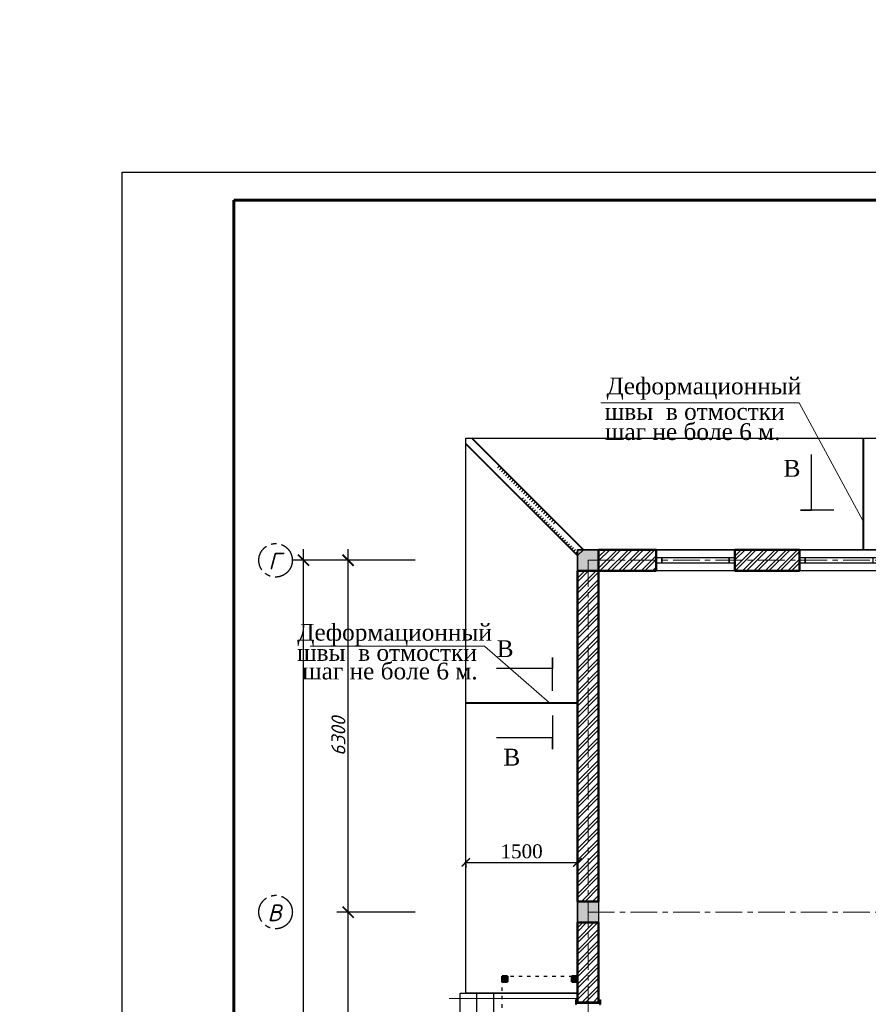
# Model space of a CAD drawing. Header units: millimetres. Extents: x 2063114 to 14983986, y -126020516 to 213791.
# Tile 63 of 256: x 2406239 to 2421444, y -1633999 to -1616364. Entities that reach past the tile are written whole.
import ezdxf
from ezdxf.enums import TextEntityAlignment as Align

# ---------------------------------------------------------------- set-up
doc = ezdxf.new("R2010")
doc.units = ezdxf.units.MM
for name, pattern in [('ACAD_ISO03W100', [30, 12, -18]), ('ACAD_ISO10W100', [18, 12, -3, 0, -3]), ('осевая', [50.8, 31.75, -6.35, 6.35, -6.35])]:
    doc.linetypes.add(name, pattern=pattern)
for name, color, linetype, lineweight in [('Format', 7, 'Continuous', 35), ('сплошная_толстая', 7, 'Continuous', 50), ('Штриховка стен', 7, 'Continuous', 9)]:
    doc.layers.add(name, color=color, linetype=linetype, lineweight=lineweight)
for name, color, linetype in [('YQ_DIM', 3, 'Continuous'), ('пунктир', 1, 'ACAD_ISO10W100'), ('Размеры', 28, 'Continuous')]:
    doc.layers.add(name, color=color, linetype=linetype)
doc.styles.add('GOST 2.304', font='isocpeur.ttf', dxfattribs={"oblique": 15})
doc.styles.add('TIMES', font='times.ttf')
doc.styles.add('Times New Roman', font='times.ttf')
doc.styles.add('WMF-Times New Roman0', font='times.ttf')
doc.linetypes.add('ограждение2', pattern='A,6.35,-2.54,[132,ltypeshp.shx,S=2.54,R=0,X=-2.54,Y=0],-2.54,25.4', length=36.83)

# ---------------------------------------------------------------- blocks, each defined once
blk = doc.blocks.new('_ArchTick')
at = {"color": 0, "linetype": 'ByBlock', "const_width": 0.15}
blk.add_lwpolyline([(-0.5, -0.5), (0.5, 0.5)], dxfattribs=at)

msp = doc.modelspace()

# ---------------------------------------------------------------- hatches: boundary and pattern name
at = {"ltscale": 150, "transparency": 33554687}
h = msp.add_hatch(color=256, dxfattribs=at)
h.dxf.hatch_style = 1
h.paths.add_polyline_path([(2416612.44899, -1625856.44184), (2416232.44899, -1625856.44184), (2416232.44899, -1626236.44184), (2416612.44899, -1626236.44184)])
h = msp.add_hatch(color=256, dxfattribs=at)
h.dxf.hatch_style = 1
h.paths.add_polyline_path([(2416612.44899, -1632156.44184), (2416232.44899, -1632156.44184), (2416232.44899, -1632536.44184), (2416612.44899, -1632536.44184)])
h = msp.add_hatch(color=256, dxfattribs=at)
h.dxf.hatch_style = 1
h.paths.add_polyline_path([(2414982.44899, -1633496.44184), (2414882.44899, -1633496.44184), (2414882.44899, -1633596.44184), (2414982.44899, -1633596.44184)])
h = msp.add_hatch(color=256, dxfattribs=at)
h.dxf.hatch_style = 1
h.paths.add_polyline_path([(2416232.44899, -1633496.44184), (2416132.44899, -1633496.44184), (2416132.44899, -1633596.44184), (2416232.44899, -1633596.44184)])

# ---------------------------------------------------------------- linework, layer by layer
at = {"color": 1, "lineweight": 40}
for p, q in [((2416338.51525, -1625856.44184), (2414338.50599, -1623856.44184)), ((2416232.44436, -1625962.50298), (2414232.44899, -1623962.51688))]:
    msp.add_line(p, q, dxfattribs=at)
at = {"color": 5, "lineweight": 40}
for p, q in [((2421349.94899, -1623856.44184), (2421349.94899, -1625846.44184)), ((2414232.44899, -1628596.44185), (2416232.44899, -1628596.44185))]:
    msp.add_line(p, q, dxfattribs=at)
at = {"linetype": 'ByBlock'}
for p, q in [((2420428.05934, -1624748.86499), (2420428.05934, -1624148.86499)), ((2420428.05934, -1625148.86499), (2420428.05934, -1624748.86499)), ((2420828.05934, -1625148.86499), (2420228.05934, -1625148.86499)), ((2420228.05934, -1625148.86499), (2420428.05934, -1625148.86499)), ((2415784.58493, -1628385.85963), (2415784.58493, -1627785.85963)), ((2415784.58493, -1627785.85963), (2415784.58493, -1627985.85963)), ((2415384.58493, -1627985.85963), (2414784.58493, -1627985.85963)), ((2415784.58493, -1627985.85963), (2415384.58493, -1627985.85963)), ((2415784.58493, -1628829.0358), (2415784.58493, -1629429.0358)), ((2415384.58493, -1629229.0358), (2414784.58493, -1629229.0358)), ((2415784.58493, -1629229.0358), (2415384.58493, -1629229.0358)), ((2415784.58493, -1629429.0358), (2415784.58493, -1629229.0358))]:
    msp.add_line(p, q, dxfattribs=at)
at = {"color": 0, "linetype": 'ByBlock', "lineweight": -2}
for p, q in [((2414838.5083, -1624356.44184), (2414803.15305, -1624391.79726)), ((2414874.22275, -1624392.15613), (2414838.8675, -1624427.51155)), ((2414909.93721, -1624427.87041), (2414874.58195, -1624463.22583)), ((2414945.65166, -1624463.5847), (2414910.2964, -1624498.94012)), ((2414981.36611, -1624499.29898), (2414946.01085, -1624534.65441)), ((2415017.08056, -1624535.01327), (2414981.7253, -1624570.36869)), ((2415052.79501, -1624570.72756), (2415017.43975, -1624606.08298)), ((2415088.50946, -1624606.44184), (2415053.1542, -1624641.79726)), ((2415124.22391, -1624642.15613), (2415088.86865, -1624677.51155)), ((2415159.93836, -1624677.87041), (2415124.58311, -1624713.22583)), ((2415195.65281, -1624713.5847), (2415160.29756, -1624748.94012)), ((2415231.36727, -1624749.29898), (2415196.01201, -1624784.65441)), ((2415267.08172, -1624785.01327), (2415231.72646, -1624820.36869)), ((2415302.79617, -1624820.72756), (2415267.44091, -1624856.08298)), ((2415338.51062, -1624856.44184), (2415303.15536, -1624891.79726)), ((2415374.22507, -1624892.15613), (2415338.86981, -1624927.51155)), ((2415232.44436, -1624962.50761), (2415267.79961, -1624927.15219)), ((2415268.15864, -1624998.22173), (2415303.5139, -1624962.86631)), ((2415303.87293, -1625033.93585), (2415339.22818, -1624998.58043)), ((2415339.58721, -1625069.64997), (2415374.94247, -1625034.29455)), ((2415409.93952, -1624927.87041), (2415374.58426, -1624963.22583)), ((2415375.3015, -1625105.36409), (2415410.65676, -1625070.00867)), ((2415445.65397, -1624963.5847), (2415410.29871, -1624998.94012)), ((2415481.36842, -1624999.29898), (2415446.01317, -1625034.65441)), ((2415517.08287, -1625035.01327), (2415481.72762, -1625070.36869)), ((2415552.79733, -1625070.72756), (2415517.44207, -1625106.08298)), ((2415411.01578, -1625141.07821), (2415446.37104, -1625105.72279)), ((2415446.73007, -1625176.79233), (2415482.08533, -1625141.43691)), ((2415482.44436, -1625212.50646), (2415517.79961, -1625177.15103)), ((2415518.15864, -1625248.22058), (2415553.5139, -1625212.86515)), ((2415588.51178, -1625106.44184), (2415553.15652, -1625141.79726)), ((2415553.87293, -1625283.9347), (2415589.22818, -1625248.57927)), ((2415624.22623, -1625142.15613), (2415588.87097, -1625177.51155)), ((2415659.94068, -1625177.87041), (2415624.58542, -1625213.22583)), ((2415695.65513, -1625213.5847), (2415660.29987, -1625248.94012)), ((2415731.36958, -1625249.29898), (2415696.01432, -1625284.65441)), ((2415589.58721, -1625319.64882), (2415624.94247, -1625284.2934)), ((2415625.3015, -1625355.36294), (2415660.65676, -1625320.00752)), ((2415661.01578, -1625391.07706), (2415696.37104, -1625355.72164)), ((2415696.73007, -1625426.79118), (2415732.08533, -1625391.43576)), ((2415767.08403, -1625285.01327), (2415731.72877, -1625320.36869)), ((2415732.44436, -1625462.5053), (2415767.79961, -1625427.14988)), ((2415802.79848, -1625320.72756), (2415767.44323, -1625356.08298)), ((2415838.51293, -1625356.44184), (2415803.15768, -1625391.79726)), ((2415768.15864, -1625498.21942), (2415803.5139, -1625462.864)), ((2415803.87293, -1625533.93354), (2415839.22818, -1625498.57812)), ((2415839.58721, -1625569.64766), (2415874.94247, -1625534.29224)), ((2415875.3015, -1625605.36178), (2415910.65676, -1625570.00636)), ((2415911.01578, -1625641.0759), (2415946.37104, -1625605.72048)), ((2415946.73007, -1625676.79002), (2415982.08533, -1625641.4346)), ((2415982.44436, -1625712.50414), (2416017.79961, -1625677.14872)), ((2416018.15864, -1625748.21826), (2416053.5139, -1625712.86284)), ((2416053.87293, -1625783.93238), (2416089.22818, -1625748.57696)), ((2416089.58721, -1625819.6465), (2416124.94247, -1625784.29108)), ((2416125.3015, -1625855.36062), (2416160.65676, -1625820.0052)), ((2416161.01578, -1625891.07474), (2416196.37104, -1625855.71932)), ((2416196.73007, -1625926.78886), (2416232.08533, -1625891.43344)), ((2416232.44436, -1625962.50298), (2416267.79961, -1625927.14756))]:
    msp.add_line(p, q, dxfattribs=at)
at = {"ltscale": 150}
for p, q in [((2416232.44899, -1625856.44184), (2416612.44899, -1625856.44184)), ((2416232.44899, -1626236.44184), (2416232.44899, -1625856.44184)), ((2416612.44899, -1625856.44184), (2416612.44899, -1626236.44184)), ((2416612.44899, -1626236.44184), (2416232.44899, -1626236.44184)), ((2416232.44899, -1632156.44184), (2416612.44899, -1632156.44184)), ((2416232.44899, -1632536.44184), (2416232.44899, -1632156.44184)), ((2416612.44899, -1632156.44184), (2416612.44899, -1632536.44184)), ((2416612.44899, -1632536.44184), (2416232.44899, -1632536.44184)), ((2414132.44899, -1633796.44427), (2416232.44899, -1633796.44427)), ((2414132.44899, -1637196.44427), (2414132.44899, -1633796.44427)), ((2414432.44899, -1637196.44427), (2414432.44899, -1633796.44427)), ((2414732.44899, -1637196.44427), (2414732.44899, -1633796.44427))]:
    msp.add_line(p, q, dxfattribs=at)
at = {"ltscale": 300}
for p, q in [((2414207.44899, -1631457.26342), (2416257.44899, -1631457.26342)), ((2414232.44899, -1631481.35799), (2414232.44899, -1631557.26342)), ((2416232.44899, -1631481.35799), (2416232.44899, -1631557.26342))]:
    msp.add_line(p, q, dxfattribs=at)
at = {"linetype": 'ACAD_ISO03W100', "ltscale": 5}
for p, q in [((2414882.44899, -1639159.18596), (2414882.44899, -1633496.44184)), ((2414882.44899, -1633496.44184), (2416232.44899, -1633496.44184))]:
    msp.add_line(p, q, dxfattribs=at)
at = {"linetype": 'ограждение2', "lineweight": 5, "ltscale": 15}
msp.add_line((2416232.44899, -1633896.44427), (2413932.44899, -1633896.44427), dxfattribs=at)
at = {"color": 0, "ltscale": 150}
for p, q in [((2416199.44902, -1633918.44184), (2416199.44902, -1633994.44184)), ((2416217.44899, -1633916.44184), (2416201.44902, -1633916.44184)), ((2416201.44902, -1633996.44184), (2416217.44899, -1633996.44184)), ((2416212.44899, -1634001.44184), (2416212.44899, -1633996.44184)), ((2416212.44899, -1633996.44184), (2416217.44899, -1633996.44184)), ((2416217.44899, -1633996.44184), (2416217.44899, -1633916.44184)), ((2416217.44899, -1633996.44184), (2416217.44899, -1633976.44184)), ((2416217.44899, -1633976.44184), (2416627.44899, -1633976.44184)), ((2416612.44899, -1633966.44184), (2416232.44899, -1633966.44184)), ((2416627.44899, -1633916.44184), (2416643.44896, -1633916.44184)), ((2416627.44899, -1633996.44184), (2416627.44899, -1633916.44184)), ((2416627.44899, -1633976.44184), (2416627.44899, -1633996.44184)), ((2416643.44896, -1633996.44184), (2416627.44899, -1633996.44184)), ((2416627.44899, -1633996.44184), (2416632.44899, -1633996.44184)), ((2416632.44899, -1633996.44184), (2416632.44899, -1634011.44184)), ((2416645.44896, -1633918.44184), (2416645.44896, -1633994.44184))]:
    msp.add_line(p, q, dxfattribs=at)
at = {"color": 0, "ltscale": 25}
for points in [[(2408076.01016, -1619096.5725), (2467476.01016, -1619096.5725), (2467476.01016, -1661096.5725), (2408076.01016, -1661096.5725)], [(2417642.44899, -1625856.44184), (2419052.44899, -1625856.44184), (2419052.44899, -1626236.44184), (2417642.44899, -1626236.44184)], [(2420212.44899, -1625856.44184), (2421622.44899, -1625856.44184), (2421622.44899, -1626236.44184), (2420212.44899, -1626236.44184)], [(2417642.44899, -1625996.44184), (2417742.44899, -1625996.44184), (2417742.44899, -1626096.44184), (2417642.44899, -1626096.44184)], [(2417742.44899, -1625996.44184), (2419052.44899, -1625996.44184), (2419052.44899, -1626096.44184), (2417742.44899, -1626096.44184)], [(2417742.44899, -1625996.44184), (2418952.44899, -1625996.44184), (2418952.44899, -1626096.44184), (2417742.44899, -1626096.44184)], [(2418952.44899, -1625996.44184), (2419052.44899, -1625996.44184), (2419052.44899, -1626096.44184), (2418952.44899, -1626096.44184)], [(2420212.44899, -1625996.44184), (2420312.44899, -1625996.44184), (2420312.44899, -1626096.44184), (2420212.44899, -1626096.44184)], [(2420312.44899, -1625996.44184), (2421622.44899, -1625996.44184), (2421622.44899, -1626096.44184), (2420312.44899, -1626096.44184)], [(2420312.44899, -1625996.44184), (2421522.44899, -1625996.44184), (2421522.44899, -1626096.44184), (2420312.44899, -1626096.44184)]]:
    msp.add_lwpolyline(points, close=True, dxfattribs=at)
at = {"color": 0, "lineweight": 60, "ltscale": 25}
msp.add_lwpolyline([(2410076.01016, -1619596.5725), (2466976.01016, -1619596.5725), (2466976.01016, -1660596.5725), (2410076.01016, -1660596.5725)], close=True, dxfattribs=at)
at = {"color": 0, "ltscale": 150}
for centre, start, end in [((2416201.44902, -1633918.44184), 90, 180), ((2416201.44902, -1633994.44184), 180, 270), ((2416643.44896, -1633918.44184), 0, 90), ((2416643.44896, -1633994.44184), 270, 0)]:
    msp.add_arc(centre, 2, start, end, dxfattribs=at)
at = {"layer": 'Format', "color": 5, "lineweight": 9, "ltscale": 100}
for p, q in [((2416652.04385, -1623226.55857), (2420204.50212, -1623226.55856)), ((2420204.50212, -1623226.55856), (2421349.94899, -1625346.44184)), ((2411443.33081, -1627581.43462, 10353.36), (2414566.52455, -1627581.43462, 10353.36)), ((2414566.52455, -1627581.43462, 10353.36), (2415732.44899, -1628596.44185, 10353.36))]:
    msp.add_line(p, q, dxfattribs=at)
at = {"layer": 'YQ_DIM', "color": 1, "lineweight": 30}
for p, q in [((2414232.44899, -1623856.44184), (2432412.44899, -1623856.44184)), ((2414232.44899, -1633796.44427), (2414232.44899, -1623856.44184)), ((2432412.44899, -1625856.44184), (2416232.44899, -1625856.44184)), ((2416232.44899, -1625856.44184), (2416232.44899, -1633796.44427)), ((2416232.44899, -1633796.44427), (2414232.44899, -1633796.44427))]:
    msp.add_line(p, q, dxfattribs=at)
at = {"layer": 'YQ_DIM', "lineweight": 30}
msp.add_line((2416338.51525, -1625856.44184), (2416232.44948, -1625962.5081), dxfattribs=at)
at = {"layer": 'пунктир', "linetype": 'осевая', "lineweight": 9, "ltscale": 15}
for p, q in [((2416422.44899, -1626046.44184), (2444522.44899, -1626046.44184)), ((2416422.44899, -1626046.44184), (2416422.44899, -1644946.44184)), ((2416422.44899, -1632346.44184), (2444522.44899, -1632346.44184))]:
    msp.add_line(p, q, dxfattribs=at)
at = {"layer": 'пунктир', "linetype": 'осевая', "ltscale": 15}
for centre in [(2410824.45441, -1626046.44187), (2410824.45441, -1632346.44187)]:
    msp.add_circle(centre, 300, dxfattribs=at)
at = {"layer": 'Размеры', "ltscale": 150}
for p, q in [((2411324.45441, -1645146.44184), (2411324.45441, -1625846.44187)), ((2412124.45441, -1632546.44184), (2412124.45441, -1625846.44184)), ((2412524.45441, -1626046.44187), (2411124.45441, -1626046.44187)), ((2413324.45441, -1626046.44184), (2411924.45441, -1626046.44184)), ((2412124.45441, -1638846.44184), (2412124.45441, -1632146.44184)), ((2413324.45441, -1632346.44184), (2411924.45441, -1632346.44184)), ((2413324.45441, -1632346.44184), (2411924.45441, -1632346.44184))]:
    msp.add_line(p, q, dxfattribs=at)
at = {"layer": 'сплошная_толстая', "ltscale": 150}
for p, q in [((2416612.44899, -1626236.44184), (2416612.44899, -1625856.44184)), ((2416612.44899, -1625856.44184), (2417642.44899, -1625856.44184)), ((2417642.44899, -1626236.44184), (2417642.44899, -1625856.44184)), ((2419052.44899, -1625856.44184), (2420212.44899, -1625856.44184)), ((2419052.44899, -1626236.44184), (2419052.44899, -1625856.44184)), ((2420212.44899, -1626236.44184), (2420212.44899, -1625856.44184)), ((2416612.44899, -1626236.44184), (2416232.44899, -1626236.44184)), ((2416232.44899, -1626236.44184), (2416232.44899, -1632156.44184)), ((2416612.44899, -1632156.44184), (2416612.44899, -1626236.44184)), ((2417642.44899, -1626236.44184), (2416612.44899, -1626236.44184)), ((2420212.44899, -1626236.44184), (2419052.44899, -1626236.44184)), ((2416232.44899, -1632156.44184), (2416612.44899, -1632156.44184)), ((2416612.44899, -1632536.44184), (2416232.44899, -1632536.44184)), ((2416232.44899, -1632536.44184), (2416232.44899, -1633966.44184)), ((2416612.44899, -1633966.44184), (2416612.44899, -1632536.44184)), ((2414882.44899, -1633496.44184), (2414982.44899, -1633496.44184)), ((2414882.44899, -1633596.44184), (2414882.44899, -1633496.44184)), ((2414982.44899, -1633496.44184), (2414982.44899, -1633596.44184)), ((2416132.44899, -1633496.44184), (2416232.44899, -1633496.44184)), ((2416132.44899, -1633596.44184), (2416132.44899, -1633496.44184)), ((2416232.44899, -1633496.44184), (2416232.44899, -1633596.44184)), ((2414982.44899, -1633596.44184), (2414882.44899, -1633596.44184)), ((2416232.44899, -1633596.44184), (2416132.44899, -1633596.44184)), ((2416232.44899, -1633966.44184), (2416612.44899, -1633966.44184))]:
    msp.add_line(p, q, dxfattribs=at)
at = {"layer": 'Штриховка стен', "linetype": 'Continuous', "lineweight": 9}
for p, q in [((2416612.44899, -1625987.03071), (2416743.03785, -1625856.44184)), ((2416612.44899, -1626189.08647), (2416945.09362, -1625856.44184)), ((2416612.44899, -1626054.38266), (2416810.3898, -1625856.44184)), ((2416632.44557, -1626236.44184), (2417012.44557, -1625856.44184)), ((2416767.14938, -1626236.44184), (2417147.14938, -1625856.44184)), ((2416834.50133, -1626236.44184), (2417214.50133, -1625856.44184)), ((2416969.20514, -1626236.44184), (2417349.20514, -1625856.44184)), ((2417036.55709, -1626236.44184), (2417416.55709, -1625856.44184)), ((2417171.26091, -1626236.44184), (2417551.26091, -1625856.44184)), ((2417238.61286, -1626236.44184), (2417618.61286, -1625856.44184)), ((2417373.31667, -1626236.44184), (2417642.44899, -1625967.30952)), ((2419052.44899, -1625971.69986), (2419167.70701, -1625856.44184)), ((2419052.44899, -1626173.75562), (2419369.76277, -1625856.44184)), ((2419052.44899, -1626039.05181), (2419235.05896, -1625856.44184)), ((2419057.11472, -1626236.44184), (2419437.11472, -1625856.44184)), ((2419191.81853, -1626236.44184), (2419571.81853, -1625856.44184)), ((2419259.17048, -1626236.44184), (2419639.17048, -1625856.44184)), ((2419393.8743, -1626236.44184), (2419773.8743, -1625856.44184)), ((2419461.22625, -1626236.44184), (2419841.22625, -1625856.44184)), ((2419595.93006, -1626236.44184), (2419975.93006, -1625856.44184)), ((2419663.28201, -1626236.44184), (2420043.28201, -1625856.44184)), ((2419797.98582, -1626236.44184), (2420177.98582, -1625856.44184)), ((2419865.33777, -1626236.44184), (2420212.44899, -1625889.33063)), ((2417440.66862, -1626236.44184), (2417642.44899, -1626034.66147)), ((2420000.04158, -1626236.44184), (2420212.44899, -1626024.03444)), ((2420067.39353, -1626236.44184), (2420212.44899, -1626091.38639)), ((2416232.44899, -1626367.03071), (2416363.03785, -1626236.44184)), ((2416232.44899, -1626569.08647), (2416565.09362, -1626236.44184)), ((2416232.44899, -1626434.38266), (2416430.3898, -1626236.44184)), ((2416232.44899, -1626636.43842), (2416612.44899, -1626256.43842)), ((2417575.37243, -1626236.44184), (2417642.44899, -1626169.36529)), ((2420202.09735, -1626236.44184), (2420212.44899, -1626226.0902)), ((2416232.44899, -1626771.14223), (2416612.44899, -1626391.14223)), ((2416232.44899, -1626838.49418), (2416612.44899, -1626458.49418)), ((2416232.44899, -1626973.198), (2416612.44899, -1626593.198)), ((2416232.44899, -1627040.54995), (2416612.44899, -1626660.54995)), ((2416232.44899, -1627175.25376), (2416612.44899, -1626795.25376)), ((2416232.44899, -1627242.60571), (2416612.44899, -1626862.60571)), ((2416232.44899, -1627377.30952), (2416612.44899, -1626997.30952)), ((2416232.44899, -1627444.66147), (2416612.44899, -1627064.66147)), ((2416232.44899, -1627579.36529), (2416612.44899, -1627199.36529)), ((2416232.44899, -1627646.71724), (2416612.44899, -1627266.71724)), ((2416232.44899, -1627781.42105), (2416612.44899, -1627401.42105)), ((2416232.44899, -1627848.773), (2416612.44899, -1627468.773)), ((2416232.44899, -1627983.47681), (2416612.44899, -1627603.47681)), ((2416232.44899, -1628050.82876), (2416612.44899, -1627670.82876)), ((2416232.44899, -1628185.53257), (2416612.44899, -1627805.53257)), ((2416232.44899, -1628252.88452), (2416612.44899, -1627872.88452)), ((2416232.44899, -1628387.58834), (2416612.44899, -1628007.58834)), ((2416232.44899, -1628454.94029), (2416612.44899, -1628074.94029)), ((2416232.44899, -1628589.6441), (2416612.44899, -1628209.6441)), ((2416232.44899, -1628656.99605), (2416612.44899, -1628276.99605)), ((2416232.44899, -1628791.69986), (2416612.44899, -1628411.69986)), ((2416232.44899, -1628859.05181), (2416612.44899, -1628479.05181)), ((2416232.44899, -1628993.75562), (2416612.44899, -1628613.75562)), ((2416232.44899, -1629061.10757), (2416612.44899, -1628681.10757)), ((2416232.44899, -1629195.81139), (2416612.44899, -1628815.81139)), ((2416232.44899, -1629263.16334), (2416612.44899, -1628883.16334)), ((2416232.44899, -1629397.86715), (2416612.44899, -1629017.86715)), ((2416232.44899, -1629465.2191), (2416612.44899, -1629085.2191)), ((2416232.44899, -1629599.92291), (2416612.44899, -1629219.92291)), ((2416232.44899, -1629667.27486), (2416612.44899, -1629287.27486)), ((2416232.44899, -1629801.97868), (2416612.44899, -1629421.97868)), ((2416232.44899, -1629869.33063), (2416612.44899, -1629489.33063)), ((2416232.44899, -1630004.03444), (2416612.44899, -1629624.03444)), ((2416232.44899, -1630071.38639), (2416612.44899, -1629691.38639)), ((2416232.44899, -1630206.0902), (2416612.44899, -1629826.0902)), ((2416232.44899, -1630273.44215), (2416612.44899, -1629893.44215)), ((2416232.44899, -1630408.14596), (2416612.44899, -1630028.14596)), ((2416232.44899, -1630475.49791), (2416612.44899, -1630095.49791)), ((2416232.44899, -1630610.20173), (2416612.44899, -1630230.20173)), ((2416232.44899, -1630677.55368), (2416612.44899, -1630297.55368)), ((2416232.44899, -1630812.25749), (2416612.44899, -1630432.25749)), ((2416232.44899, -1630879.60944), (2416612.44899, -1630499.60944)), ((2416232.44899, -1631014.31325), (2416612.44899, -1630634.31325)), ((2416232.44899, -1631081.6652), (2416612.44899, -1630701.6652)), ((2416232.44899, -1631216.36901), (2416612.44899, -1630836.36901)), ((2416232.44899, -1631283.72096), (2416612.44899, -1630903.72096)), ((2416232.44899, -1631418.42478), (2416612.44899, -1631038.42478)), ((2416232.44899, -1631485.77673), (2416612.44899, -1631105.77673)), ((2416232.44899, -1631620.48054), (2416612.44899, -1631240.48054)), ((2416232.44899, -1631687.83249), (2416612.44899, -1631307.83249)), ((2416232.44899, -1631822.5363), (2416612.44899, -1631442.5363)), ((2416232.44899, -1631889.88825), (2416612.44899, -1631509.88825)), ((2416232.44899, -1632024.59207), (2416612.44899, -1631644.59207)), ((2416232.44899, -1632091.94402), (2416612.44899, -1631711.94402)), ((2416302.65497, -1632156.44184), (2416612.44899, -1631846.64783)), ((2416370.00692, -1632156.44184), (2416612.44899, -1631913.99978)), ((2416504.71074, -1632156.44184), (2416612.44899, -1632048.70359)), ((2416572.06269, -1632156.44184), (2416612.44899, -1632116.05554)), ((2416232.44899, -1632630.75935), (2416326.7665, -1632536.44184)), ((2416232.44899, -1632832.81512), (2416528.82226, -1632536.44184)), ((2416232.44899, -1632698.1113), (2416394.11845, -1632536.44184)), ((2416232.44899, -1632900.16707), (2416596.17421, -1632536.44184)), ((2416232.44899, -1633034.87088), (2416612.44899, -1632654.87088)), ((2416232.44899, -1633102.22283), (2416612.44899, -1632722.22283)), ((2416232.44899, -1633236.92664), (2416612.44899, -1632856.92664)), ((2416232.44899, -1633304.27859), (2416612.44899, -1632924.27859)), ((2416232.44899, -1633438.9824), (2416612.44899, -1633058.9824)), ((2416232.44899, -1633506.33435), (2416612.44899, -1633126.33435)), ((2416232.44899, -1633641.03817), (2416612.44899, -1633261.03817)), ((2416232.44899, -1633708.39012), (2416612.44899, -1633328.39012)), ((2416232.44899, -1633843.09393), (2416612.44899, -1633463.09393)), ((2416232.44899, -1633910.44588), (2416612.44899, -1633530.44588)), ((2416311.15684, -1633966.44184), (2416612.44899, -1633665.14969)), ((2416378.50879, -1633966.44184), (2416612.44899, -1633732.50164)), ((2416513.2126, -1633966.44184), (2416612.44899, -1633867.20545)), ((2416580.56455, -1633966.44184), (2416612.44899, -1633934.5574))]:
    msp.add_line(p, q, dxfattribs=at)

# ---------------------------------------------------------------- block references
at = {"ltscale": 300, "xscale": 150, "yscale": 150, "zscale": 150, "rotation": 180}
msp.add_blockref('_ArchTick', (2414232.44899, -1631457.26342), dxfattribs=at)
at = {"ltscale": 300, "xscale": 150, "yscale": 150, "zscale": 150}
msp.add_blockref('_ArchTick', (2416232.44899, -1631457.26342), dxfattribs=at)
at = {"layer": 'Размеры', "ltscale": 150, "xscale": 200, "yscale": 200, "zscale": 200}
for p, rotation in [((2411324.45441, -1626046.44187), 90), ((2412124.45441, -1626046.44184), 90), ((2412124.45441, -1632346.44184), 90), ((2412124.45441, -1632346.44184), 270)]:
    msp.add_blockref('_ArchTick', p, dxfattribs=dict(at, rotation=rotation))

# ---------------------------------------------------------------- texts
at = {"ltscale": 300, "style": 'Times New Roman'}
for s, rotation, p in [('Деформационный', 359.999999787, (2416753.82182, -1623073.19823, 2745.88)), ('швы  в отмостки ', 359.999999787, (2416722.69672, -1623530.56448, 2745.88)), ('шаг не боле 6 м.', 359.999999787, (2416726.54897, -1623891.53123, -10353.36)), ('Деформационный', 0.000000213, (2411212.33176, -1627485.0927, 13099.24)), ('швы  в отмостки ', 0.000000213, (2411210.50961, -1627847.69755, 13099.24)), ('шаг не боле 6 м.', 0.000000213, (2411300.99941, -1628179.87181))]:
    msp.add_text(s, height=300, rotation=rotation, dxfattribs=at).set_placement(p)
msp.add_text('В', height=300, dxfattribs=at).set_placement((2420228.05934, -1624548.86499), align=Align.RIGHT)
msp.add_text('В', height=300, dxfattribs=at).set_placement((2414785.17928, -1627479.15451), align=Align.TOP_LEFT)
msp.add_text('В', height=300, dxfattribs=at).set_placement((2414905.99805, -1629722.33068))
at = {"color": 0, "insert": (2341639.85766, -1616395.96061), "char_height": 300, "width": 17944.4294896, "attachment_point": 1, "style": 'TIMES'}
msp.add_mtext('\\pi-900,l900,t900;1.^IДанный лист см. c л. 40 и чертежами раздела АР.\\P2.^IСварку  вести электродами типа Э-42A (ГОСТ 9467-75*), h шв=6мм по длине касания.\\P3.^IМеталлические конструкции и сварочные швы после изготовления огрунтовать грунтовкой ГФ-021 ГОСТ 25129-82. После монтажа окрасить эмалью ПФ-115 ГОСТ(6465-91) в 2 слоя. ', dxfattribs=at)
at = {"ltscale": 300, "insert": (2415232.44899, -1631260.10048), "char_height": 250, "attachment_point": 5, "style": 'WMF-Times New Roman0'}
msp.add_mtext('\\A1;1500', dxfattribs=at)
at = {"layer": 'пунктир', "lineweight": 30, "style": 'GOST 2.304', "oblique": 15}
for s, p in [('Г', (2410693.88559, -1626210.07131)), ('В', (2410678.88559, -1632510.07131))]:
    msp.add_text(s, height=300, dxfattribs=at).set_placement(p)
at = {"layer": 'Размеры', "ltscale": 150, "insert": (2411949.45441, -1629196.44184), "char_height": 250, "attachment_point": 5, "rotation": 90, "style": 'GOST 2.304'}
msp.add_mtext('\\A1;6300', dxfattribs=at)

doc.saveas('drawing.dxf')
